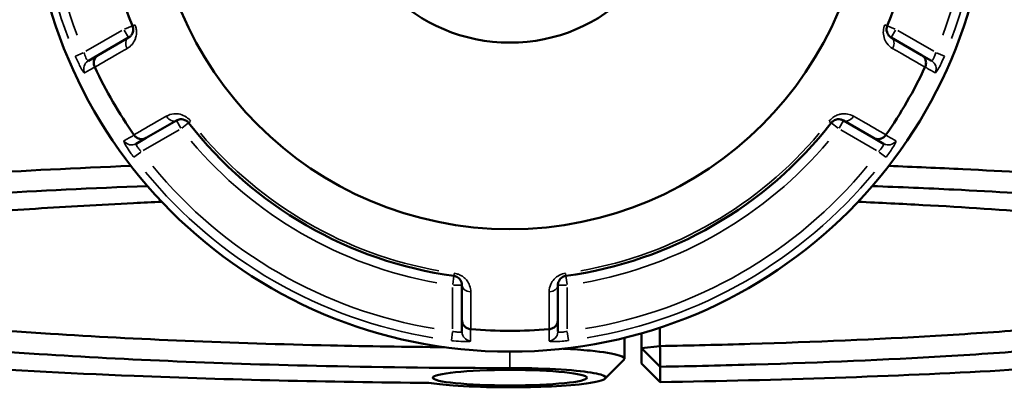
# Model space of a CAD drawing. Header units: millimetres. Extents: x 0 to 898, y 0 to 872.
# Tile 11 of 15: x 362 to 467, y 607 to 646. Entities that reach past the tile are written whole.
import ezdxf

# ---------------------------------------------------------------- set-up
doc = ezdxf.new("R2010")
doc.units = ezdxf.units.MM
doc.layers.add('Visible (ANSI)', color=7, linetype='Continuous', lineweight=50)
doc.layers.add('Visible Narrow (ANSI)', color=7, linetype='Continuous', lineweight=35)

msp = doc.modelspace()

# ---------------------------------------------------------------- linework, layer by layer
at = {"layer": 'Visible (ANSI)'}
for p, q in [((373.986, 644.389), (370.764, 642.529)), ((458.394, 642.529), (455.172, 644.389)), ((370.764, 642.529), (369.713, 641.922)), ((459.445, 641.922), (458.394, 642.529)), ((375.864, 633.695), (379.086, 635.555)), ((450.072, 635.555), (453.294, 633.695)), ((374.813, 633.089), (375.864, 633.695)), ((453.294, 633.695), (454.345, 633.089)), ((409.479, 618.008), (409.479, 614.288)), ((419.679, 614.288), (419.679, 618.008)), ((409.479, 614.288), (409.479, 613.074)), ((419.679, 613.074), (419.679, 614.288)), ((430.551, 611.533), (430.551, 613.502)), ((426.779, 612.417), (426.779, 610.173)), ((428.579, 612.896), (428.579, 611.308)), ((428.579, 611.308), (430.551, 611.533)), ((430.579, 609.33), (428.579, 611.308)), ((428.579, 611.308), (428.579, 609.68)), ((428.579, 609.68), (430.579, 607.698)), ((430.579, 607.698), (430.579, 609.33))]:
    msp.add_line(p, q, dxfattribs=at)
for radius in [51, 37.959, 18.088]:
    msp.add_circle((414.579, 661.936), radius, dxfattribs=at)
for radius, start, end in [(43.35, 157.90565, 202.09435), (43.35, 337.90565, 22.09435), (48.789, 205.1084, 214.8916), (48.789, 325.1084, 334.8916), (43.35, 217.90565, 262.09435), (43.35, 277.90565, 322.09435), (48.789, 265.1084, 274.8916)]:
    msp.add_arc((414.579, 661.936), radius, start, end, dxfattribs=at)
msp.add_ellipse((414.579, 608.162), major_axis=(8.2, 0), ratio=0.1005025, dxfattribs=at)
for points, knots in [([(374.413, 645.631), (374.429, 645.591), (374.442, 645.55), (374.471, 645.443), (374.481, 645.376), (374.489, 645.223), (374.482, 645.138), (374.452, 644.986), (374.43, 644.918), (374.361, 644.76), (374.308, 644.677), (374.17, 644.516), (374.082, 644.444), (373.986, 644.389)], [0, 0, 0, 0, 0.02585168, 0.02585168, 0.06721438, 0.06721438, 0.12292214, 0.12292214, 0.17440412, 0.17440412, 0.25131567, 0.25131567, 0.345416, 0.345416, 0.345416, 0.345416]), ([(455.172, 644.389), (455.052, 644.458), (454.945, 644.553), (454.739, 644.841), (454.657, 645.065), (454.682, 645.426), (454.706, 645.532), (454.746, 645.631)], [0, 0, 0, 0, 0.11734182, 0.11734182, 0.28109054, 0.28109054, 0.34541684, 0.34541684, 0.34541684, 0.34541684]), ([(370.39, 641.256), (370.337, 641.368), (370.305, 641.487), (370.284, 641.732), (370.297, 641.857), (370.365, 642.091), (370.421, 642.199), (370.567, 642.388), (370.658, 642.467), (370.762, 642.527), (370.763, 642.528), (370.764, 642.529)], [-0.15374042, -0.15374042, -0.15374042, -0.15374042, -0.11669868, -0.11669868, -0.07811926, -0.07811926, -0.03931665, -0.03931665, 0, 0, 0.00047629, 0.00047629, 0.00047629, 0.00047629]), ([(458.394, 642.529), (458.395, 642.528), (458.397, 642.527), (458.5, 642.467), (458.591, 642.388), (458.738, 642.199), (458.793, 642.091), (458.862, 641.857), (458.875, 641.732), (458.853, 641.487), (458.821, 641.368), (458.769, 641.256)], [-0.153857, -0.153857, -0.153857, -0.153857, -0.15338182, -0.15338182, -0.11415687, -0.11415687, -0.07544477, -0.07544477, -0.03695534, -0.03695534, 0, 0, 0, 0]), ([(379.086, 635.555), (379.206, 635.625), (379.342, 635.67), (379.696, 635.705), (379.935, 635.663), (380.234, 635.458), (380.311, 635.386), (380.375, 635.304)], [0, 0, 0, 0, 0.11734182, 0.11734182, 0.28278882, 0.28278882, 0.34541683, 0.34541683, 0.34541683, 0.34541683]), ([(448.783, 635.304), (448.81, 635.338), (448.839, 635.37), (448.917, 635.448), (448.97, 635.49), (449.098, 635.574), (449.175, 635.611), (449.322, 635.66), (449.393, 635.675), (449.564, 635.695), (449.663, 635.69), (449.87, 635.651), (449.976, 635.611), (450.072, 635.555)], [0, 0, 0, 0, 0.02585168, 0.02585168, 0.06721438, 0.06721438, 0.12288915, 0.12288915, 0.17445287, 0.17445287, 0.25141662, 0.25141662, 0.34541603, 0.34541603, 0.34541603, 0.34541603]), ([(375.864, 633.695), (375.863, 633.695), (375.862, 633.694), (375.757, 633.634), (375.644, 633.595), (375.407, 633.563), (375.286, 633.569), (375.048, 633.626), (374.935, 633.677), (374.732, 633.819), (374.645, 633.906), (374.575, 634.007)], [-0.153857, -0.153857, -0.153857, -0.153857, -0.15338182, -0.15338182, -0.11415687, -0.11415687, -0.07544477, -0.07544477, -0.03695534, -0.03695534, 0, 0, 0, 0]), ([(454.583, 634.007), (454.513, 633.906), (454.426, 633.819), (454.224, 633.677), (454.11, 633.626), (453.873, 633.569), (453.751, 633.563), (453.515, 633.595), (453.401, 633.634), (453.297, 633.694), (453.295, 633.695), (453.294, 633.695)], [-0.15374042, -0.15374042, -0.15374042, -0.15374042, -0.11669868, -0.11669868, -0.07811926, -0.07811926, -0.03931666, -0.03931666, 0, 0, 0.00047629, 0.00047629, 0.00047629, 0.00047629]), ([(374.249, 630.72), (362.636, 630.261), (351.807, 629.602), (333.432, 627.998), (325.751, 627.069), (313.309, 624.943), (308.795, 623.732), (304.533, 621.445), (304.086, 620.384), (305.131, 619.338)], [0.3747308, 0.3747308, 0.3747308, 0.3747308, 0.7146722, 0.7146722, 1.03798, 1.03798, 1.3838528, 1.3838528, 1.6691796, 1.6691796, 1.6691796, 1.6691796]), ([(524.028, 619.338), (524.04, 619.351), (524.052, 619.363), (524.064, 619.376), (524.598, 619.928), (524.717, 620.485), (524.121, 621.595), (523.406, 622.147), (521.158, 623.235), (519.625, 623.77), (515.774, 624.812), (513.457, 625.318), (508.493, 626.217), (505.948, 626.615), (500.371, 627.375), (497.338, 627.738), (488.562, 628.659), (482.402, 629.179), (471.608, 629.903), (467.272, 630.153), (460.208, 630.499), (457.58, 630.615), (454.91, 630.721)], [1.4724131, 1.4724131, 1.4724131, 1.4724131, 1.4758255, 1.4758255, 1.4758255, 1.6265676, 1.6265676, 1.7773097, 1.7773097, 1.9280518, 1.9280518, 2.0787939, 2.0787939, 2.2069247, 2.2069247, 2.3350555, 2.3350555, 2.5528778, 2.5528778, 2.6887397, 2.6887397, 2.7668618, 2.7668618, 2.7668618, 2.7668618]), ([(405.964, 607.613), (400.592, 607.656), (395.253, 607.74), (384.759, 607.987), (379.603, 608.149), (367.314, 608.642), (360.347, 609.013), (350.048, 609.717), (346.4, 610.002), (339.496, 610.617), (336.241, 610.947), (329.64, 611.707), (326.38, 612.145), (320.553, 613.066), (317.985, 613.548), (313.599, 614.546), (311.78, 615.061), (308.934, 616.114), (307.907, 616.651), (307.287, 617.193), (306.046, 618.277), (306.444, 619.38), (310.776, 621.681), (315.227, 622.87), (327.465, 624.956), (335.012, 625.867), (353.304, 627.462), (364.261, 628.121), (376.007, 628.573)], [-3.0617291, -3.0617291, -3.0617291, -3.0617291, -2.9120311, -2.9120311, -2.7623332, -2.7623332, -2.5445197, -2.5445197, -2.4163941, -2.4163941, -2.2882686, -2.2882686, -2.1375326, -2.1375326, -1.9867966, -1.9867966, -1.8360607, -1.8360607, -1.6853247, -1.6853247, -1.6853247, -1.3838528, -1.3838528, -1.03798, -1.03798, -0.7146722, -0.7146722, -0.3652564, -0.3652564, -0.3652564, -0.3652564]), ([(453.152, 628.573), (456.098, 628.46), (458.994, 628.334), (466.227, 627.98), (470.479, 627.735), (481.068, 627.024), (487.114, 626.515), (495.733, 625.611), (498.711, 625.256), (504.192, 624.51), (506.695, 624.12), (511.579, 623.238), (513.861, 622.741), (517.657, 621.719), (519.171, 621.194), (521.397, 620.126), (522.109, 619.584), (522.714, 618.494), (522.607, 617.947), (522.092, 617.404), (521.063, 616.318), (518.393, 615.248), (509.388, 613.086), (502.566, 612.016), (486.247, 610.229), (476.953, 609.495), (455.535, 608.307), (443.229, 607.889), (430.579, 607.698)], [-2.7763362, -2.7763362, -2.7763362, -2.7763362, -2.6887397, -2.6887397, -2.5528778, -2.5528778, -2.3350555, -2.3350555, -2.2069247, -2.2069247, -2.0787939, -2.0787939, -1.9280518, -1.9280518, -1.7773097, -1.7773097, -1.6265676, -1.6265676, -1.4758255, -1.4758255, -1.4758255, -1.1743413, -1.1743413, -0.8281609, -0.8281609, -0.5040431, -0.5040431, -0.1487092, -0.1487092, -0.1487092, -0.1487092]), ([(377.523, 626.896), (376.518, 626.851), (375.521, 626.805), (370.927, 626.582), (367.435, 626.383), (360.74, 625.941), (357.536, 625.699), (348.55, 624.92), (343.26, 624.327), (336.181, 623.294), (333.847, 622.892), (329.807, 622.056), (328.101, 621.623), (325.356, 620.735), (324.317, 620.281), (322.928, 619.363), (322.579, 618.898), (322.579, 618.434), (322.579, 617.505), (323.983, 616.576), (330.024, 614.624), (335.256, 613.62), (348.352, 611.936), (355.954, 611.236), (373.784, 610.073), (384.185, 609.637), (401.44, 609.26), (408.009, 609.189), (414.579, 609.189)], [-2.7270745, -2.7270745, -2.7270745, -2.7270745, -2.6912754, -2.6912754, -2.5606895, -2.5606895, -2.4301035, -2.4301035, -2.1738189, -2.1738189, -2.0230633, -2.0230633, -1.8723076, -1.8723076, -1.721552, -1.721552, -1.5707963, -1.5707963, -1.5707963, -1.269285, -1.269285, -0.9073789, -0.9073789, -0.5757643, -0.5757643, -0.2142133, -0.2142133, 0, 0, 0, 0]), ([(430.579, 609.33), (434.016, 609.39), (437.417, 609.471), (447.819, 609.781), (454.622, 610.077), (464.437, 610.654), (467.764, 610.879), (474.096, 611.372), (477.102, 611.64), (485.453, 612.486), (490.265, 613.119), (496.516, 614.204), (498.53, 614.624), (501.907, 615.488), (503.271, 615.933), (505.318, 616.839), (506.001, 617.3), (506.672, 618.226), (506.659, 618.692), (506.299, 619.155), (505.578, 620.081), (503.458, 620.996), (495.923, 622.895), (489.928, 623.855), (475.568, 625.431), (467.449, 626.069), (456.27, 626.679), (453.974, 626.792), (451.635, 626.896)], [-2.9668095, -2.9668095, -2.9668095, -2.9668095, -2.8530315, -2.8530315, -2.6130273, -2.6130273, -2.4824181, -2.4824181, -2.3518089, -2.3518089, -2.0955839, -2.0955839, -1.9448633, -1.9448633, -1.7941426, -1.7941426, -1.643422, -1.643422, -1.4927014, -1.4927014, -1.4927014, -1.1912602, -1.1912602, -0.8293786, -0.8293786, -0.49784, -0.49784, -0.4145182, -0.4145182, -0.4145182, -0.4145182]), ([(407.602, 611.416), (403.53, 611.448), (399.48, 611.508), (384.912, 611.826), (374.756, 612.251), (357.333, 613.387), (349.898, 614.071), (337.074, 615.716), (331.94, 616.697), (326.063, 618.584), (324.673, 619.468), (324.584, 620.353)], [0.0777777, 0.0777777, 0.0777777, 0.0777777, 0.2142133, 0.2142133, 0.5757643, 0.5757643, 0.9073789, 0.9073789, 1.269285, 1.269285, 1.5629937, 1.5629937, 1.5629937, 1.5629937]), ([(504.575, 620.353), (504.555, 620.158), (504.473, 619.962), (503.989, 619.314), (503.311, 618.864), (501.29, 617.978), (499.947, 617.543), (496.628, 616.697), (494.651, 616.287), (488.521, 615.227), (483.809, 614.609), (475.638, 613.782), (472.699, 613.521), (466.509, 613.039), (463.258, 612.819), (453.669, 612.256), (447.025, 611.967), (436.986, 611.668), (433.784, 611.591), (430.551, 611.533)], [1.578599, 1.578599, 1.578599, 1.578599, 1.643422, 1.643422, 1.7941426, 1.7941426, 1.9448633, 1.9448633, 2.0955839, 2.0955839, 2.3518089, 2.3518089, 2.4824181, 2.4824181, 2.6130273, 2.6130273, 2.8530315, 2.8530315, 2.962783, 2.962783, 2.962783, 2.962783]), ([(408.617, 618.998), (408.659, 618.992), (408.702, 618.984), (408.809, 618.954), (408.872, 618.93), (409.009, 618.861), (409.079, 618.812), (409.195, 618.71), (409.243, 618.657), (409.345, 618.519), (409.39, 618.432), (409.461, 618.232), (409.479, 618.12), (409.479, 618.008)], [0, 0, 0, 0, 0.02585168, 0.02585168, 0.06721438, 0.06721438, 0.12305037, 0.12305037, 0.17415567, 0.17415567, 0.25081718, 0.25081718, 0.34541583, 0.34541583, 0.34541583, 0.34541583]), ([(419.679, 618.008), (419.679, 618.146), (419.708, 618.287), (419.851, 618.604), (419.998, 618.781), (420.317, 618.946), (420.427, 618.982), (420.542, 618.998)], [0, 0, 0, 0, 0.11734182, 0.11734182, 0.27620858, 0.27620858, 0.34541645, 0.34541645, 0.34541645, 0.34541645]), ([(410.394, 613.327), (410.271, 613.337), (410.152, 613.369), (409.929, 613.474), (409.827, 613.547), (409.659, 613.723), (409.593, 613.825), (409.503, 614.047), (409.48, 614.165), (409.479, 614.285), (409.479, 614.286), (409.479, 614.288)], [-0.15374023, -0.15374023, -0.15374023, -0.15374023, -0.11669858, -0.11669858, -0.07811943, -0.07811943, -0.03931654, -0.03931654, 0, 0, 0.00047648, 0.00047648, 0.00047648, 0.00047648]), ([(419.679, 614.288), (419.679, 614.286), (419.679, 614.285), (419.679, 614.165), (419.655, 614.047), (419.565, 613.825), (419.5, 613.723), (419.331, 613.547), (419.23, 613.474), (419.006, 613.369), (418.887, 613.337), (418.765, 613.327)], [-0.153857, -0.153857, -0.153857, -0.153857, -0.15338163, -0.15338163, -0.11415679, -0.11415679, -0.07544441, -0.07544441, -0.03695525, -0.03695525, 0, 0, 0, 0]), ([(426.717, 610.05), (426.881, 610.214), (426.712, 610.383), (425.616, 610.73), (424.547, 610.904), (422.27, 611.126), (421.293, 611.196), (420.234, 611.251)], [-1.6548429, -1.6548429, -1.6548429, -1.6548429, -1.2495272, -1.2495272, -0.7641814, -0.7641814, -0.4745801, -0.4745801, -0.4745801, -0.4745801]), ([(430.579, 609.33), (430.574, 609.697), (430.57, 610.064), (430.56, 610.798), (430.556, 611.165), (430.551, 611.533)], [-0.29867334, -0.29867334, -0.29867334, -0.29867334, -0.14934969, -0.14934969, 0, 0, 0, 0]), ([(414.579, 609.189), (415.368, 609.189), (416.156, 609.179), (418.683, 609.119), (420.327, 609.029), (422.825, 608.789), (423.734, 608.644), (424.774, 608.33), (424.91, 608.161), (424.485, 607.897), (424.168, 607.798), (423.712, 607.706), (423.256, 607.613), (422.662, 607.528), (420.824, 607.335), (419.405, 607.244), (416.425, 607.142), (414.886, 607.126), (411.639, 607.164), (409.948, 607.231), (407.515, 607.411), (406.64, 607.506), (405.964, 607.613)], [0, 0, 0, 0, 0.2321496, 0.2321496, 0.7641814, 0.7641814, 1.2495272, 1.2495272, 1.7309903, 1.7309903, 2.0319047, 2.0319047, 2.0319047, 2.3328191, 2.3328191, 2.8142821, 2.8142821, 3.2589381, 3.2589381, 3.776865, 3.776865, 4.1479233, 4.1479233, 4.1479233, 4.1479233])]:
    msp.add_open_spline(points, degree=3, knots=knots, dxfattribs=at)
for points in [[(370.39, 641.256), (370.393, 641.249), (370.397, 641.241), (370.4, 641.234)], [(458.758, 641.234), (458.762, 641.241), (458.765, 641.249), (458.769, 641.256)], [(374.561, 634.028), (374.565, 634.021), (374.57, 634.014), (374.575, 634.007)], [(454.583, 634.007), (454.588, 634.014), (454.593, 634.021), (454.598, 634.028)], [(410.394, 613.327), (410.402, 613.326), (410.411, 613.326), (410.419, 613.325)], [(418.74, 613.325), (418.748, 613.326), (418.756, 613.326), (418.765, 613.327)], [(426.718, 610.05), (426.054, 609.387), (425.391, 608.723), (424.728, 608.06)]]:
    msp.add_open_spline(points, degree=3, dxfattribs=at)
at = {"layer": 'Visible Narrow (ANSI)'}
for p, q in [((374.41, 645.63), (373.559, 645.284)), ((374.659, 645.731), (374.413, 645.631)), ((454.745, 645.631), (454.5, 645.731)), ((455.6, 645.284), (454.749, 645.63)), ((373.274, 645.132), (369.454, 642.927)), ((373.525, 645.187), (373.984, 644.392)), ((455.174, 644.392), (455.633, 645.187)), ((459.704, 642.927), (455.885, 645.132)), ((369.174, 642.776), (368.333, 642.421)), ((460.826, 642.421), (459.985, 642.776)), ((379.088, 635.553), (379.547, 634.757)), ((379.648, 634.738), (380.373, 635.302)), ((380.376, 635.304), (380.585, 635.467)), ((448.574, 635.467), (448.783, 635.304)), ((448.786, 635.302), (449.511, 634.738)), ((449.612, 634.757), (450.071, 635.553)), ((375.554, 632.361), (379.374, 634.567)), ((449.785, 634.567), (453.604, 632.361)), ((374.555, 631.643), (375.283, 632.194)), ((453.876, 632.194), (454.604, 631.643)), ((408.616, 618.995), (408.49, 618.086)), ((408.653, 619.262), (408.617, 618.999)), ((420.542, 618.999), (420.505, 619.262)), ((420.668, 618.086), (420.542, 618.995)), ((408.479, 617.763), (408.479, 613.352)), ((408.558, 618.008), (409.476, 618.008)), ((419.682, 618.008), (420.601, 618.008)), ((420.679, 613.352), (420.679, 617.763)), ((408.47, 613.034), (408.357, 612.128)), ((420.802, 612.128), (420.688, 613.034)), ((414.579, 609.276), (414.579, 610.849))]:
    msp.add_line(p, q, dxfattribs=at)
for radius, start, end in [(50.205, 159.40871, 200.59129), (49.209, 159.40871, 200.59129), (49.209, 339.40871, 20.59129), (50.205, 339.40871, 20.59129), (43.057, 220.11509, 259.88491), (43.057, 280.11509, 319.88491), (44.35, 220.11509, 259.88491), (44.35, 280.11509, 319.88491), (50.205, 219.40871, 260.59129), (49.209, 219.40871, 260.59129), (49.209, 279.40871, 320.59129), (50.205, 279.40871, 320.59129)]:
    msp.add_arc((414.579, 661.936), radius, start, end, dxfattribs=at)
for centre, major_axis, ratio, start_param, end_param in [((374.486, 643.523), (-0.5, 0.866), 0.7055719, 0.0752519, 1.4297859), ((454.672, 643.523), (0.5, 0.866), 0.7055719, 4.8533994, 6.2079334), ((370.213, 641.056), (-0.5, 0.866), 0.9961681, 0.0743701, 1.413032), ((458.945, 641.056), (0.5, 0.866), 0.9961681, 4.8701533, 6.2088152), ((378.586, 636.421), (0.5, -0.866), 0.7055719, 4.8533994, 6.2079334), ((450.572, 636.421), (-0.5, -0.866), 0.7055719, 0.0752519, 1.4297859), ((374.313, 633.955), (0.5, -0.866), 0.9961681, 4.8701533, 6.2088152), ((454.845, 633.955), (-0.5, -0.866), 0.9961681, 0.0743701, 1.413032), ((410.479, 618.008), (-1, 0), 0.7055719, 0.0752519, 1.4297859), ((418.679, 618.008), (1, 0), 0.7055719, 4.8533994, 6.2079334), ((410.479, 613.074), (-1, 0), 0.9961681, 0.0743701, 1.413032), ((418.679, 613.074), (1, 0), 0.9961681, 4.8701533, 6.2088152)]:
    msp.add_ellipse(centre, major_axis=major_axis, ratio=ratio, start_param=start_param, end_param=end_param, dxfattribs=at)
for points, knots in [([(373.843, 643.228), (374.036, 643.339), (374.211, 643.484), (374.485, 643.807), (374.591, 643.975), (374.727, 644.294), (374.771, 644.433), (374.83, 644.741), (374.843, 644.912), (374.824, 645.223), (374.802, 645.358), (374.745, 645.577), (374.717, 645.66), (374.684, 645.741)], [-0.345416, -0.345416, -0.345416, -0.345416, -0.25131567, -0.25131567, -0.17440412, -0.17440412, -0.12292214, -0.12292214, -0.06721438, -0.06721438, -0.02585168, -0.02585168, 0, 0, 0, 0]), ([(454.474, 645.741), (454.392, 645.539), (454.344, 645.325), (454.289, 644.593), (454.451, 644.139), (454.861, 643.557), (455.075, 643.367), (455.315, 643.228)], [-0.34541684, -0.34541684, -0.34541684, -0.34541684, -0.28109054, -0.28109054, -0.11734182, -0.11734182, 0, 0, 0, 0]), ([(369.713, 641.922), (369.703, 641.916), (369.691, 641.917), (369.653, 641.934), (369.625, 641.961), (369.551, 642.058), (369.503, 642.138), (369.379, 642.392), (369.302, 642.594), (369.242, 642.804)], [0, 0, 0, 0, 0.03982627, 0.03982627, 0.1035483, 0.1035483, 0.18638694, 0.18638694, 0.31481104, 0.31481104, 0.31481104, 0.31481104]), ([(370.4, 641.234), (371.214, 641.704), (372.027, 642.176), (372.841, 642.647), (373.175, 642.84), (373.509, 643.034), (373.843, 643.228)], [-1.77741341, -1.77741341, -1.77741341, -1.77741341, -1.37944098, -1.37944098, -1.37944098, -1.21589312, -1.21589312, -1.21589312, -1.21589312]), ([(455.315, 643.228), (455.649, 643.034), (455.984, 642.84), (456.318, 642.647), (457.131, 642.176), (457.945, 641.704), (458.758, 641.234)], [-2.76548325, -2.76548325, -2.76548325, -2.76548325, -2.60193539, -2.60193539, -2.60193539, -2.20396296, -2.20396296, -2.20396296, -2.20396296]), ([(459.917, 642.804), (459.894, 642.725), (459.869, 642.646), (459.8, 642.45), (459.753, 642.339), (459.648, 642.121), (459.59, 642.028), (459.5, 641.927), (459.467, 641.909), (459.445, 641.922)], [0, 0, 0, 0, 0.04867645, 0.04867645, 0.12655878, 0.12655878, 0.2278058, 0.2278058, 0.31481397, 0.31481397, 0.31481397, 0.31481397]), ([(368.324, 642.417), (368.494, 642.015), (368.68, 641.62), (368.951, 641.111), (369.047, 640.947), (369.183, 640.741), (369.231, 640.68), (369.286, 640.632), (369.302, 640.626), (369.312, 640.632)], [-0.31481104, -0.31481104, -0.31481104, -0.31481104, -0.18638694, -0.18638694, -0.1035483, -0.1035483, -0.03982627, -0.03982627, 0, 0, 0, 0]), ([(459.846, 640.632), (459.868, 640.619), (459.918, 640.665), (460.075, 640.885), (460.191, 641.078), (460.421, 641.514), (460.529, 641.733), (460.703, 642.113), (460.77, 642.265), (460.834, 642.417)], [-0.31481397, -0.31481397, -0.31481397, -0.31481397, -0.2278058, -0.2278058, -0.12655878, -0.12655878, -0.04867645, -0.04867645, 0, 0, 0, 0]), ([(369.312, 640.632), (369.479, 640.729), (369.646, 640.826), (369.813, 640.922), (369.991, 641.025), (370.169, 641.128), (370.361, 641.24), (370.375, 641.248), (370.39, 641.256)], [-2.0701353, -2.0701353, -2.0701353, -2.0701353, -1.4075907, -1.4075907, -1.4075907, -0.7037953, -0.7037953, -0.646443, -0.646443, -0.646443, -0.646443]), ([(458.769, 641.256), (458.783, 641.248), (458.798, 641.24), (458.99, 641.128), (459.167, 641.025), (459.345, 640.922), (459.512, 640.826), (459.679, 640.729), (459.846, 640.632)], [-2.6283076, -2.6283076, -2.6283076, -2.6283076, -2.5709553, -2.5709553, -1.86716, -1.86716, -1.86716, -1.2046153, -1.2046153, -1.2046153, -1.2046153]), ([(380.606, 635.484), (380.476, 635.651), (380.319, 635.797), (379.715, 636.216), (379.234, 636.305), (378.521, 636.241), (378.249, 636.151), (378.009, 636.012)], [-0.34541683, -0.34541683, -0.34541683, -0.34541683, -0.28278882, -0.28278882, -0.11734182, -0.11734182, 0, 0, 0, 0]), ([(451.149, 636.012), (450.957, 636.123), (450.744, 636.203), (450.327, 636.278), (450.129, 636.286), (449.784, 636.245), (449.642, 636.213), (449.346, 636.11), (449.191, 636.036), (448.931, 635.864), (448.824, 635.778), (448.664, 635.619), (448.606, 635.553), (448.552, 635.484)], [-0.34541603, -0.34541603, -0.34541603, -0.34541603, -0.25141662, -0.25141662, -0.17445287, -0.17445287, -0.12288915, -0.12288915, -0.06721438, -0.06721438, -0.02585168, -0.02585168, 0, 0, 0, 0]), ([(378.009, 636.012), (377.674, 635.82), (377.339, 635.627), (377.004, 635.434), (376.19, 634.965), (375.375, 634.497), (374.561, 634.028)], [-2.76548325, -2.76548325, -2.76548325, -2.76548325, -2.60191598, -2.60191598, -2.60191598, -2.20396296, -2.20396296, -2.20396296, -2.20396296]), ([(454.598, 634.028), (453.783, 634.497), (452.969, 634.965), (452.154, 635.434), (451.819, 635.627), (451.484, 635.82), (451.149, 636.012)], [-1.77741341, -1.77741341, -1.77741341, -1.77741341, -1.37946039, -1.37946039, -1.37946039, -1.21589312, -1.21589312, -1.21589312, -1.21589312]), ([(373.495, 633.386), (373.487, 633.381), (373.484, 633.37), (373.493, 633.277), (373.58, 633.092), (373.853, 632.63), (374.01, 632.387), (374.303, 631.968), (374.423, 631.802), (374.548, 631.638)], [-0.31481354, -0.31481354, -0.31481354, -0.31481354, -0.28284699, -0.28284699, -0.15713721, -0.15713721, -0.06043739, -0.06043739, 0, 0, 0, 0]), ([(374.575, 634.007), (374.561, 633.999), (374.546, 633.99), (374.354, 633.88), (374.176, 633.777), (373.998, 633.675), (373.83, 633.579), (373.663, 633.482), (373.495, 633.386)], [-2.6283076, -2.6283076, -2.6283076, -2.6283076, -2.5709553, -2.5709553, -1.86716, -1.86716, -1.86716, -1.2046153, -1.2046153, -1.2046153, -1.2046153]), ([(375.342, 632.239), (375.27, 632.313), (375.202, 632.389), (375.04, 632.584), (374.957, 632.7), (374.822, 632.925), (374.788, 633.021), (374.8, 633.076), (374.805, 633.084), (374.813, 633.089)], [0, 0, 0, 0, 0.06043739, 0.06043739, 0.15713721, 0.15713721, 0.28284699, 0.28284699, 0.31481354, 0.31481354, 0.31481354, 0.31481354]), ([(454.345, 633.089), (454.355, 633.083), (454.361, 633.072), (454.365, 633.03), (454.356, 632.992), (454.309, 632.88), (454.263, 632.798), (454.105, 632.563), (453.969, 632.396), (453.817, 632.239)], [0, 0, 0, 0, 0.03986256, 0.03986256, 0.10364264, 0.10364264, 0.18655676, 0.18655676, 0.31481094, 0.31481094, 0.31481094, 0.31481094]), ([(455.663, 633.386), (455.496, 633.482), (455.328, 633.579), (455.161, 633.675), (454.983, 633.777), (454.805, 633.88), (454.612, 633.99), (454.598, 633.999), (454.583, 634.007)], [-2.0701353, -2.0701353, -2.0701353, -2.0701353, -1.4075907, -1.4075907, -1.4075907, -0.7037953, -0.7037953, -0.646443, -0.646443, -0.646443, -0.646443]), ([(454.611, 631.638), (454.874, 631.986), (455.122, 632.344), (455.428, 632.832), (455.523, 632.998), (455.633, 633.219), (455.661, 633.291), (455.676, 633.363), (455.673, 633.38), (455.663, 633.386)], [-0.31481094, -0.31481094, -0.31481094, -0.31481094, -0.18655676, -0.18655676, -0.10364264, -0.10364264, -0.03986256, -0.03986256, 0, 0, 0, 0]), ([(410.414, 617.304), (410.413, 617.527), (410.375, 617.753), (410.231, 618.152), (410.138, 618.327), (409.931, 618.603), (409.834, 618.709), (409.597, 618.914), (409.455, 619.011), (409.176, 619.15), (409.048, 619.2), (408.83, 619.259), (408.744, 619.276), (408.657, 619.288)], [-0.34541583, -0.34541583, -0.34541583, -0.34541583, -0.25081718, -0.25081718, -0.17415567, -0.17415567, -0.12305037, -0.12305037, -0.06721438, -0.06721438, -0.02585168, -0.02585168, 0, 0, 0, 0]), ([(420.501, 619.288), (420.269, 619.256), (420.044, 619.183), (419.395, 618.852), (419.097, 618.496), (418.803, 617.862), (418.745, 617.581), (418.745, 617.304)], [-0.34541645, -0.34541645, -0.34541645, -0.34541645, -0.27620858, -0.27620858, -0.11734182, -0.11734182, 0, 0, 0, 0]), ([(410.419, 613.325), (410.418, 614.265), (410.417, 615.205), (410.415, 616.145), (410.415, 616.531), (410.414, 616.917), (410.414, 617.304)], [-1.77741341, -1.77741341, -1.77741341, -1.77741341, -1.37944081, -1.37944081, -1.37944081, -1.21589312, -1.21589312, -1.21589312, -1.21589312]), ([(418.745, 617.304), (418.744, 616.917), (418.744, 616.531), (418.743, 616.145), (418.742, 615.205), (418.741, 614.265), (418.74, 613.325)], [-0.97913562, -0.97913562, -0.97913562, -0.97913562, -0.81558793, -0.81558793, -0.81558793, -0.41761533, -0.41761533, -0.41761533, -0.41761533]), ([(409.479, 613.074), (409.479, 613.063), (409.473, 613.052), (409.439, 613.028), (409.402, 613.017), (409.283, 613.001), (409.191, 613), (408.939, 613.017), (408.767, 613.042), (408.554, 613.089), (408.517, 613.098), (408.479, 613.107)], [0, 0, 0, 0, 0.03957477, 0.03957477, 0.1028944, 0.1028944, 0.18520991, 0.18520991, 0.29222008, 0.29222008, 0.31481112, 0.31481112, 0.31481112, 0.31481112]), ([(410.396, 612.082), (410.396, 612.275), (410.395, 612.468), (410.395, 612.661), (410.395, 612.866), (410.394, 613.072), (410.394, 613.294), (410.394, 613.31), (410.394, 613.327)], [-2.0701353, -2.0701353, -2.0701353, -2.0701353, -1.4075908, -1.4075908, -1.4075908, -0.7037954, -0.7037954, -0.646443, -0.646443, -0.646443, -0.646443]), ([(418.765, 613.327), (418.765, 613.31), (418.765, 613.294), (418.764, 613.072), (418.764, 612.866), (418.764, 612.661), (418.763, 612.468), (418.763, 612.275), (418.763, 612.082)], [-2.6283076, -2.6283076, -2.6283076, -2.6283076, -2.5709553, -2.5709553, -1.86716, -1.86716, -1.86716, -1.2046153, -1.2046153, -1.2046153, -1.2046153]), ([(420.679, 613.107), (420.569, 613.08), (420.459, 613.057), (420.187, 613.013), (420.035, 613.001), (419.766, 613.005), (419.679, 613.033), (419.679, 613.074)], [0, 0, 0, 0, 0.06653404, 0.06653404, 0.1729885, 0.1729885, 0.31481287, 0.31481287, 0.31481287, 0.31481287]), ([(408.356, 612.119), (408.432, 612.109), (408.508, 612.1), (408.944, 612.052), (409.293, 612.026), (409.807, 612.008), (409.996, 612.009), (410.239, 612.025), (410.314, 612.036), (410.383, 612.06), (410.396, 612.07), (410.396, 612.082)], [-0.31481112, -0.31481112, -0.31481112, -0.31481112, -0.29222008, -0.29222008, -0.18520991, -0.18520991, -0.1028944, -0.1028944, -0.03957477, -0.03957477, 0, 0, 0, 0]), ([(418.763, 612.082), (418.762, 612.04), (418.939, 612.013), (419.488, 612.009), (419.798, 612.022), (420.353, 612.067), (420.578, 612.091), (420.803, 612.119)], [-0.31481287, -0.31481287, -0.31481287, -0.31481287, -0.1729885, -0.1729885, -0.06653404, -0.06653404, 0, 0, 0, 0])]:
    msp.add_open_spline(points, degree=3, knots=knots, dxfattribs=at)

doc.saveas('drawing.dxf')
